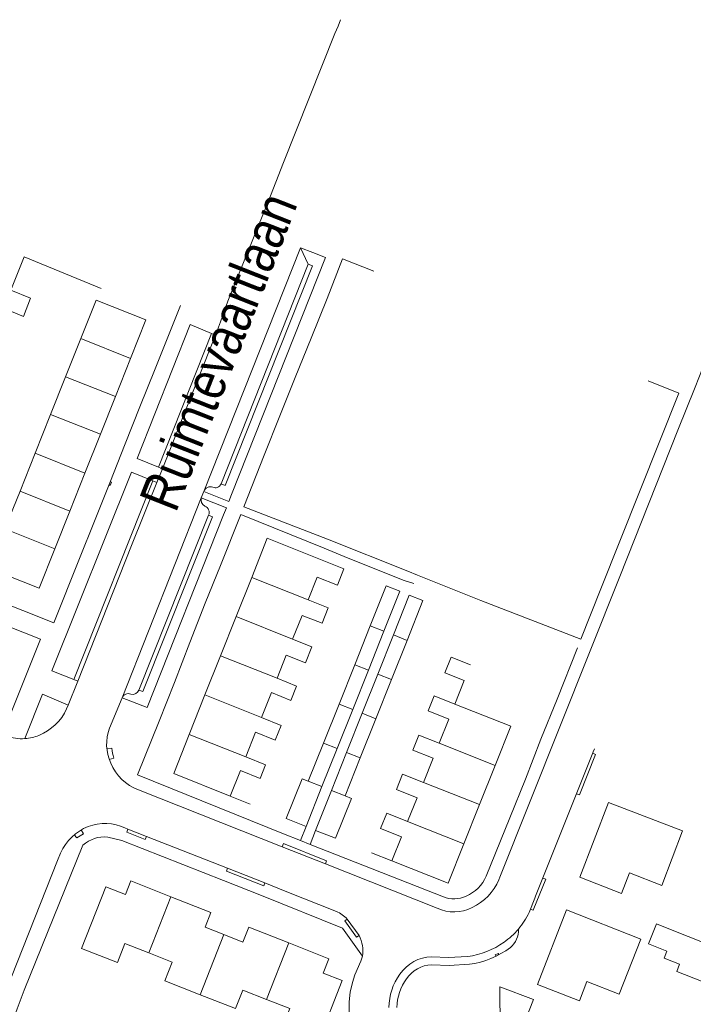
# Model space of a CAD drawing. Header units: metres. Extents: x 111546 to 149831, y 498798 to 507863.
# Tile 45 of 256: x 112685 to 112703, y 500573 to 500599. Entities that reach past the tile are written whole.
import ezdxf

# ---------------------------------------------------------------- set-up
doc = ezdxf.new("R2010")
doc.units = ezdxf.units.M
doc.layers.add('bladindeling', color=7, linetype='Continuous', lineweight=5)
doc.styles.add('Zaanstad', font='ARIALN.TTF')

msp = doc.modelspace()

# ---------------------------------------------------------------- linework, layer by layer
at = {"layer": 'bladindeling'}
for p, q in [((112692.4249, 500592.7089), (112689.9263, 500586.4161)), ((112686.7528, 500590.3619), (112686.3603, 500589.3776)), ((112688.0388, 500589.849), (112686.7528, 500590.3619)), ((112688.7548, 500587.0403), (112690.1274, 500590.4939)), ((112687.6463, 500588.8645), (112688.0388, 500589.849)), ((112686.3603, 500589.3776), (112685.9726, 500588.4051)), ((112687.6463, 500588.8645), (112686.3603, 500589.3776)), ((112687.2586, 500587.892), (112687.6463, 500588.8645)), ((112685.9726, 500588.4051), (112685.5716, 500587.3996)), ((112687.2586, 500587.892), (112685.9726, 500588.4051)), ((112686.8578, 500586.8865), (112687.2586, 500587.892)), ((112685.5716, 500587.3996), (112685.1822, 500586.4225)), ((112686.8578, 500586.8865), (112685.5716, 500587.3996)), ((112686.4684, 500585.9096), (112686.8578, 500586.8865)), ((112686.5735, 500581.5573), (112688.6119, 500586.686)), ((112685.1822, 500586.4225), (112684.7927, 500585.4455)), ((112686.4684, 500585.9096), (112685.1822, 500586.4225)), ((112687.8193, 500581.0876), (112689.862, 500586.2513)), ((112689.862, 500586.2512), (112689.9263, 500586.4161)), ((112686.079, 500584.9326), (112686.4684, 500585.9096)), ((112688.2545, 500581.2871), (112690.0519, 500585.8021)), ((112686.079, 500584.9326), (112684.7927, 500585.4455)), ((112691.1657, 500584.1936), (112690.7632, 500583.1819)), ((112692.6256, 500583.6127), (112691.1657, 500584.1936)), ((112692.6256, 500583.6127), (112692.8594, 500584.2004)), ((112690.7632, 500583.1819), (112690.3608, 500582.1702)), ((112692.2232, 500582.601), (112690.7632, 500583.1819)), ((112692.2232, 500582.601), (112692.4674, 500583.2147)), ((112694.2282, 500582.9486), (112693.825, 500581.9373)), ((112694.5809, 500582.8071), (112694.2282, 500582.9486)), ((112694.1778, 500581.7955), (112694.5809, 500582.8071)), ((112694.8253, 500582.7089), (112694.4227, 500581.6972)), ((112695.1781, 500582.567), (112694.8253, 500582.7089)), ((112684.7285, 500580.1485), (112685.7106, 500582.596)), ((112694.7753, 500581.5554), (112695.1781, 500582.567)), ((112690.3608, 500582.1702), (112689.9583, 500581.1585)), ((112691.8205, 500581.5893), (112690.3608, 500582.1702)), ((112691.8205, 500581.5893), (112692.0577, 500582.1853)), ((112693.825, 500581.9373), (112693.422, 500580.9257)), ((112694.1778, 500581.7955), (112693.825, 500581.9373)), ((112693.7746, 500580.784), (112694.1778, 500581.7955)), ((112694.4227, 500581.6972), (112694.0199, 500580.6855)), ((112694.7753, 500581.5554), (112694.4227, 500581.6972)), ((112694.3725, 500580.5437), (112694.7753, 500581.5554)), ((112696.6564, 500581.5334), (112696.4119, 500580.9244)), ((112689.9583, 500581.1585), (112689.5537, 500580.142)), ((112691.418, 500580.5778), (112689.9583, 500581.1585)), ((112691.418, 500580.5778), (112691.6736, 500581.2204)), ((112687.4942, 500580.2981), (112687.8193, 500581.0876)), ((112693.422, 500580.9257), (112693.0188, 500579.9144)), ((112693.7746, 500580.784), (112693.422, 500580.9257)), ((112696.4119, 500580.9244), (112697.8553, 500580.3535)), ((112693.3716, 500579.7727), (112693.7746, 500580.784)), ((112694.0199, 500580.6855), (112693.6172, 500579.6739)), ((112694.3725, 500580.5437), (112694.0199, 500580.6855)), ((112693.9698, 500579.5324), (112694.3725, 500580.5437)), ((112696.2569, 500580.5386), (112696.0054, 500579.9127)), ((112689.5537, 500580.142), (112691.0135, 500579.5611)), ((112691.0135, 500579.5611), (112691.266, 500580.1954)), ((112697.4521, 500579.3404), (112697.8553, 500580.3535)), ((112693.0188, 500579.9144), (112692.6275, 500578.9323)), ((112693.3716, 500579.7727), (112693.0188, 500579.9144)), ((112696.0054, 500579.9127), (112697.4521, 500579.3404)), ((112687.5529, 500579.7835), (112687.4242, 500579.7758)), ((112692.9805, 500578.7912), (112693.3716, 500579.7727)), ((112693.6172, 500579.6739), (112693.2266, 500578.6929)), ((112693.9698, 500579.5324), (112693.6172, 500579.6739)), ((112687.4855, 500579.494), (112687.609, 500579.5312)), ((112693.5794, 500578.5518), (112693.9698, 500579.5324)), ((112695.8492, 500579.5238), (112695.599, 500578.9008)), ((112697.0489, 500578.3272), (112697.4521, 500579.3404)), ((112692.9805, 500578.7912), (112692.6275, 500578.9323)), ((112695.599, 500578.9008), (112697.0489, 500578.3272)), ((112693.5794, 500578.5518), (112693.2266, 500578.6929)), ((112691.1291, 500578.3411), (112690.6103, 500578.5477)), ((112695.4404, 500578.5061), (112695.1926, 500577.8889)), ((112696.6459, 500577.3141), (112697.0489, 500578.3272)), ((112695.1926, 500577.8889), (112696.6459, 500577.3141)), ((112686.7651, 500577.676), (112686.8205, 500577.5707)), ((112692.5699, 500577.7611), (112692.427, 500577.3984)), ((112692.8159, 500577.6614), (112692.674, 500577.3011)), ((112686.6509, 500577.4693), (112686.5837, 500577.5491)), ((112687.4461, 500577.4911), (112687.8159, 500577.3999)), ((112686.23, 500577.0766), (112686.1509, 500576.8822)), ((112694.26, 500577.0854), (112694.7853, 500576.8754)), ((112689.0814, 500575.9476), (112688.5106, 500574.4963)), ((112693.6311, 500575.3721), (112693.9373, 500574.9455)), ((112703.1312, 500574.6478), (112702.1124, 500575.0492)), ((112690.4495, 500574.9698), (112689.8343, 500573.4189)), ((112692.1217, 500574.7539), (112691.5491, 500573.2981))]:
    msp.add_line(p, q, dxfattribs=at)
for points in [[(112686.3866, 500580.7986), (112686.4261, 500580.895), (112686.6772, 500581.5159), (112688.0653, 500585.0178), (112688.7153, 500586.6432), (112688.8582, 500586.9975), (112689.3209, 500588.1585), (112690.2307, 500590.4512), (112690.3615, 500590.7952), (112690.5472, 500591.3301), (112691.4571, 500593.5558), (112691.5947, 500593.8929), (112691.9903, 500594.9111), (112693.3164, 500598.2445), (112693.3955, 500598.4319), (112693.4626, 500598.5981)], [(112689.9263, 500586.4161), (112690.5746, 500586.1595), (112690.6435, 500586.3336), (112693.0685, 500592.4552), (112692.7448, 500592.5828), (112692.4249, 500592.7089)], [(112690.3769, 500586.6139), (112692.6255, 500592.2832), (112692.4249, 500592.7089)], [(112684.942, 500591.6101), (112685.2858, 500592.4756), (112687.2737, 500591.6604)], [(112694.3226, 500592.1058), (112693.5073, 500592.4258), (112693.1117, 500591.4006), (112692.7041, 500590.3772), (112692.2896, 500589.3607), (112691.894, 500588.3683), (112691.4863, 500587.3518), (112690.9652, 500586.0205), (112693.1272, 500585.1829), (112695.1998, 500584.3539), (112695.4457, 500584.2507), (112697.0814, 500583.6005), (112699.6649, 500582.6012), (112700.1843, 500583.8981), (112702.1932, 500588.9497), (112701.4003, 500589.2679)], [(112690.3769, 500586.6139), (112690.481, 500586.5724), (112692.7369, 500592.2394), (112692.6255, 500592.2832)], [(112703.6673, 500591.755), (112702.8107, 500589.5895), (112702.6193, 500589.1103), (112702.1743, 500587.9968), (112700.6693, 500584.218), (112697.5768, 500576.4505), (112697.5476, 500576.3852)], [(112688.0388, 500589.849), (112688.4351, 500590.8434), (112687.149, 500591.3561), (112686.7528, 500590.3619)], [(112689.3226, 500591.22), (112689.1913, 500590.8738), (112688.6724, 500589.5792), (112688.2768, 500588.6039), (112687.9002, 500587.6476), (112687.5028, 500586.6346), (112687.1055, 500585.6456), (112686.7202, 500584.6807), (112686.0529, 500583.0191), (112682.1313, 500584.5843), (112682.6146, 500585.7832)], [(112690.2307, 500590.4512), (112690.1274, 500590.4939), (112689.5737, 500590.723), (112688.2065, 500587.2679), (112688.7548, 500587.0403), (112688.8582, 500586.9975)], [(112688.7153, 500586.6432), (112688.6119, 500586.686), (112688.0601, 500586.9149), (112686.0064, 500581.7842), (112686.5735, 500581.5573), (112686.6772, 500581.5159)], [(112689.862, 500586.2513), (112690.5108, 500585.994), (112690.4389, 500585.8124), (112688.466, 500580.833), (112687.8193, 500581.0876)], [(112696.1148, 500575.9448), (112692.674, 500577.3011), (112692.427, 500577.3984), (112691.9868, 500577.5719), (112688.2201, 500579.0941), (112688.7739, 500580.4822), (112689.1695, 500581.4832), (112689.5668, 500582.5135), (112689.9659, 500583.5265), (112690.3563, 500584.5001), (112690.8843, 500585.8193), (112693.036, 500584.9524), (112693.6552, 500584.6927), (112695.1035, 500584.1182), (112695.3546, 500584.0339)], [(112688.2545, 500581.2871), (112688.3583, 500581.2458), (112690.1557, 500585.7607), (112690.0519, 500585.8021)], [(112686.079, 500584.9326), (112685.6728, 500583.9135), (112684.3864, 500584.4264), (112684.7927, 500585.4455)], [(112693.5476, 500584.4196), (112691.5689, 500585.207), (112691.1657, 500584.1936)], [(112692.8594, 500584.2004), (112693.378, 500583.9939), (112693.5476, 500584.4196)], [(112685.7106, 500582.596), (112683.8307, 500583.3425), (112681.9438, 500584.0993), (112681.8406, 500583.8465), (112681.1165, 500582.0577)], [(112694.2282, 500582.9486), (112694.6385, 500583.9786), (112694.9917, 500583.8379), (112694.5809, 500582.8071)], [(112694.8253, 500582.7089), (112695.2359, 500583.7398), (112695.589, 500583.5991), (112695.1781, 500582.567)], [(112692.4674, 500583.2147), (112692.9837, 500583.0093), (112693.142, 500583.4073), (112692.6256, 500583.6127)], [(112692.0577, 500582.1853), (112692.5568, 500581.9866), (112692.7223, 500582.4024), (112692.2232, 500582.601)], [(112696.6564, 500581.5334), (112696.1551, 500581.7348), (112696.3171, 500582.1382), (112696.8185, 500581.9368)], [(112699.5806, 500582.3724), (112699.0525, 500581.048), (112698.6346, 500580.0143), (112698.239, 500578.9841), (112697.8296, 500577.9882), (112697.2242, 500576.4763)], [(112691.6736, 500581.2204), (112692.1784, 500581.0195), (112692.3253, 500581.3884), (112691.8205, 500581.5893)], [(112686.4261, 500580.895), (112685.7622, 500581.1822), (112685.3107, 500580.0319)], [(112696.2569, 500580.5386), (112695.7237, 500580.7525), (112695.8787, 500581.1385), (112696.4119, 500580.9244)], [(112691.266, 500580.1954), (112691.7755, 500579.9927), (112691.9275, 500580.375), (112691.418, 500580.5778)], [(112690.8728, 500579.2075), (112690.6103, 500578.5477), (112689.1506, 500579.1285), (112689.5537, 500580.142)], [(112695.8492, 500579.5238), (112695.3238, 500579.735), (112695.48, 500580.1237), (112696.0054, 500579.9127)], [(112700.0192, 500579.7667), (112699.9865, 500579.6893), (112699.9604, 500579.6239), (112699.7684, 500579.1449), (112698.6852, 500576.4409), (112698.4932, 500575.962), (112698.4746, 500575.9156), (112698.3307, 500575.5439)], [(112699.5539, 500578.6096), (112699.632, 500578.5792), (112700.0457, 500579.6244), (112699.9719, 500579.6528)], [(112690.8728, 500579.2075), (112691.3855, 500579.0035), (112691.5262, 500579.3571), (112691.0135, 500579.5611)], [(112695.4404, 500578.5061), (112694.9057, 500578.7209), (112695.0641, 500579.1156), (112695.599, 500578.9008)], [(112692.6275, 500578.9323), (112692.4652, 500578.9971), (112692.0548, 500577.9663), (112692.5699, 500577.7611), (112692.9805, 500578.7912)], [(112695.9595, 500575.6512), (112693.0687, 500576.7976), (112691.9512, 500577.2402), (112688.239, 500578.7106)], [(112693.2266, 500578.6929), (112692.8159, 500577.6614), (112693.3295, 500577.4569), (112693.7402, 500578.4877), (112693.5794, 500578.5518)], [(112695.0329, 500577.4915), (112694.4958, 500577.7071), (112694.6556, 500578.1046), (112695.1926, 500577.8889)], [(112693.3542, 500575.5682), (112692.0316, 500576.0962), (112691.5034, 500576.3043), (112690.5433, 500576.6825), (112688.449, 500577.5076), (112687.9672, 500577.6975), (112687.8933, 500577.7285)], [(112687.9672, 500577.6975), (112687.9373, 500577.6168), (112688.4174, 500577.4275), (112688.449, 500577.5076)], [(112687.8159, 500577.3999), (112690.4371, 500576.3645), (112691.4158, 500575.9775), (112693.5125, 500575.1382), (112694.025, 500574.4106)], [(112693.0687, 500576.7976), (112693.1002, 500576.8776), (112691.9827, 500577.3201), (112691.9512, 500577.2402)], [(112696.6459, 500577.3141), (112696.2421, 500576.2992), (112694.7853, 500576.8754), (112695.0329, 500577.4915)], [(112686.808, 500577.2796), (112685.2875, 500573.5369), (112685.1091, 500573.0535), (112684.331, 500570.9459), (112683.966, 500569.9574), (112683.197, 500567.8741), (112683.0059, 500567.3563), (112682.8518, 500566.939)], [(112686.1509, 500576.8822), (112684.6637, 500573.1392), (112683.8308, 500571.0241)], [(112690.5433, 500576.6825), (112690.5151, 500576.6105), (112691.475, 500576.2324), (112691.5034, 500576.3043)], [(112689.0814, 500575.9476), (112688.0438, 500576.3557), (112687.9072, 500576.0085), (112687.4003, 500576.208), (112686.7722, 500574.611), (112687.6984, 500574.2467), (112687.8921, 500574.7395), (112688.5106, 500574.4963)], [(112698.364, 500575.6301), (112698.4356, 500575.601), (112698.7577, 500576.4037), (112698.6814, 500576.4314)], [(112690.4495, 500574.9698), (112689.9607, 500575.1621), (112690.1105, 500575.5429), (112689.0814, 500575.9476)], [(112693.9373, 500574.9455), (112693.8745, 500574.9005), (112693.5684, 500575.327), (112693.6311, 500575.3721)], [(112690.4495, 500574.9698), (112690.9387, 500574.7775), (112691.0894, 500575.16), (112692.1217, 500574.7539)], [(112702.1124, 500575.0492), (112701.6172, 500575.2446), (112701.4139, 500574.729), (112701.8879, 500574.5431), (112701.8185, 500574.3659), (112702.2154, 500574.2097), (112702.1411, 500574.0207), (112702.7846, 500573.7682)], [(112692.1217, 500574.7539), (112693.1564, 500574.347), (112693.0109, 500573.977), (112693.503, 500573.7835), (112692.8864, 500572.2157), (112691.9641, 500572.5785), (112692.1537, 500573.0604), (112691.5491, 500573.2981)], [(112689.8343, 500573.4189), (112688.9206, 500573.7782), (112689.1102, 500574.2605), (112688.5106, 500574.4963)], [(112694.025, 500574.4106), (112693.9855, 500574.2885), (112693.8324, 500573.9359), (112693.7653, 500573.7364), (112693.7085, 500573.487), (112693.6793, 500573.2341), (112693.6862, 500570.9982), (112693.6879, 500570.2603), (112693.6931, 500568.843)], [(112695.8155, 500574.3986), (112696.2404, 500574.3797), (112696.746, 500574.4055)], [(112695.8104, 500574.1905), (112696.265, 500574.1748), (112696.7875, 500574.2034)], [(112689.8343, 500573.4189), (112690.7485, 500573.0592), (112690.9371, 500573.5389), (112691.5491, 500573.2981)]]:
    msp.add_lwpolyline(points, dxfattribs=at)
for points in [[(112684.7541, 500591.144), (112684.942, 500591.6101), (112685.4564, 500591.4025), (112685.2684, 500590.9366)], [(112687.5407, 500586.6518), (112687.5094, 500586.5723), (112687.4824, 500586.5828), (112687.5137, 500586.6624)], [(112699.6391, 500576.4505), (112700.7192, 500576.0346), (112700.9222, 500576.5616), (112701.7543, 500576.2414), (112702.2952, 500577.6466), (112700.383, 500578.3827)], [(112698.5486, 500573.6779), (112699.6281, 500573.2603), (112699.8207, 500573.7579), (112700.659, 500573.4337), (112701.2146, 500574.8492), (112699.2951, 500575.6077)], [(112697.4573, 500574.4457), (112697.5324, 500574.4837), (112697.5477, 500574.4538), (112697.4724, 500574.4156)], [(112697.5778, 500573.6248), (112698.4404, 500573.2918), (112698.1459, 500572.5295), (112697.5859, 500572.5252)]]:
    msp.add_lwpolyline(points, close=True, dxfattribs=at)
for centre, radius, start, end in [((112690.1042, 500586.3452), 0.1915, 71.26518, 158.25379), ((112690.2306, 500586.6595), 0.1479, 243.99135, 288.00202), ((112690.2218, 500586.6773), 0.1676, 288.99061, 337.78798), ((112690.0488, 500586.2036), 0.1928, 165.70818, 241.29423), ((112689.893, 500585.8726), 0.1738, 336.06604, 68.67293), ((112687.9778, 500581.0222), 0.1714, 67.24509, 157.57693), ((112688.0903, 500581.3498), 0.1757, 254.7468, 339.09318), ((112685.1663, 500581.361), 1.3434, 292.06776, 335.25403), ((112685.2257, 500581.2099), 1.1811, 274.12597, 292.15072), ((112688.5998, 500579.8838), 1.1805, 159.4524, 204.27106), ((112685.2234, 500581.2164), 1.1878, 250.21439, 274.21393), ((112688.7305, 500579.9128), 1.1847, 186.2658, 198.79181), ((112688.662, 500579.8665), 1.2309, 202.34449, 249.90212), ((112687.3784, 500576.601), 1.2393, 65.45214, 110.61226), ((112687.4097, 500576.5621), 1.287, 111.30556, 156.43677), ((112687.7233, 500575.8696), 1.9258, 117.95407, 123.83661), ((112687.3635, 500576.6724), 0.8227, 84.23652, 132.45717), ((112696.2974, 500576.8983), 1.0183, 293.4115, 335.52185), ((112696.2934, 500576.903), 1.3568, 294.52443, 337.56187), ((112696.3858, 500576.635), 0.742, 248.56673, 295.22364), ((112693.0432, 500574.8316), 0.7986, 42.59341, 67.10827), ((112696.3904, 500576.5739), 1.0183, 244.96747, 297.25114), ((112696.5626, 500576.3778), 1.9548, 319.63394, 334.75053), ((112696.5678, 500576.3734), 1.9481, 304.87732, 319.63296), ((112697.4931, 500575.0748), 0.5601, 308.95589, 3.7788), ((112693.1891, 500574.5452), 0.8484, 350.85163, 28.15661), ((112696.4804, 500576.4472), 2.0588, 277.41413, 305.69755), ((112696.4861, 500576.4338), 2.2507, 277.69487, 307.13663), ((112695.8381, 500573.3799), 1.0189, 91.26784, 146.1524), ((112695.8354, 500573.3901), 0.8009, 91.78996, 146.68999), ((112696.1682, 500573.0879), 1.4569, 143.84726, 179.99981), ((112696.2523, 500573.0444), 1.3406, 144.12626, 178.06394)]:
    msp.add_arc(centre, radius, start, end, dxfattribs=at)

# ---------------------------------------------------------------- texts
at = {"layer": 'bladindeling', "color": 2, "style": 'Zaanstad'}
msp.add_text('Ruimtevaartlaan', height=1.031992, rotation=68.48011, dxfattribs=at).set_placement((112689.2036, 500585.838))

doc.saveas('drawing.dxf')
